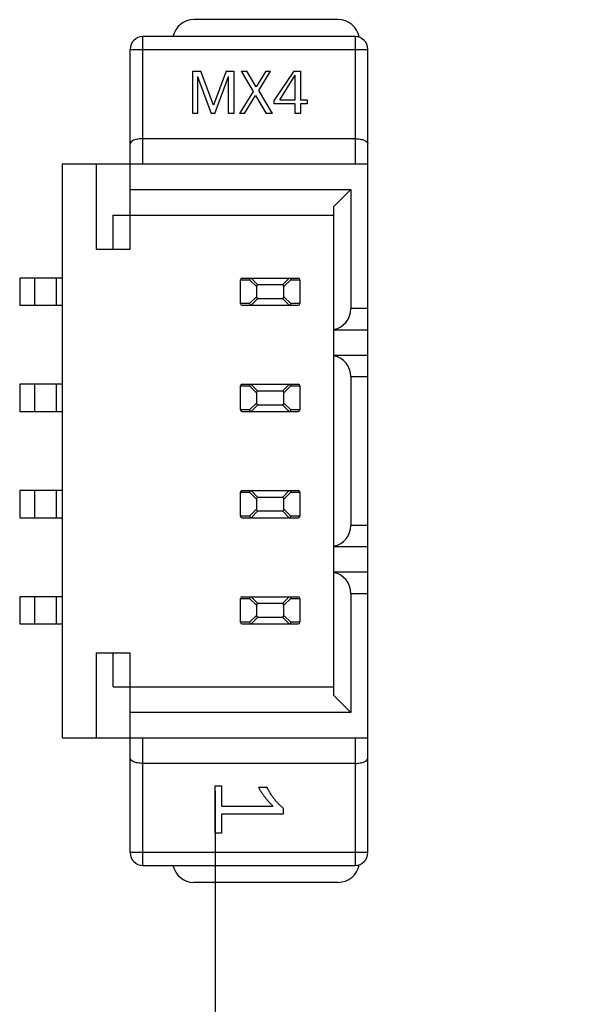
# Model space of a CAD drawing. Header units: millimetres. Extents: x 563 to 681, y 173 to 284.
# Tile 151 of 167: x 657.96 to 664.48, y 248.34 to 259.92. Entities that reach past the tile are written whole.
import ezdxf

# ---------------------------------------------------------------- set-up
doc = ezdxf.new("R2010")
doc.units = ezdxf.units.MM
doc.header["$LTSCALE"] = 30.734
doc.header["$PDMODE"] = 3
doc.header["$PDSIZE"] = 0.3125
doc.layers.get('0').update_dxf_attribs({"linetype": 'CONTINUOUS'})
doc.layers.get('Defpoints').update_dxf_attribs({"linetype": 'CONTINUOUS'})
doc.layers.add('dim', color=6, linetype='CONTINUOUS', lineweight=9)
doc.styles.add('Verdana', font='verdana.ttf', dxfattribs={"height": 2.5})
doc.dimstyles.new('aaaaaaaa 3.0', dxfattribs={"dimtxt": 2.5, "dimasz": 1.5, "dimexe": 1.25, "dimexo": 0.625, "dimtad": 1, "dimdec": 1, "dimzin": 9, "dimdsep": 46, "dimtxsty": 'Verdana', "dimcen": 0, "dimazin": 0, "dimtfac": 1, "dimtofl": 0, "dimtmove": 0, "dimatfit": 3, "dimfxl": 1, "dimlwd": 25, "dimlwe": 25, "dimarcsym": 0})

# ---------------------------------------------------------------- blocks, each defined once
blk = doc.blocks.new('*D27')
at = {"layer": 'Defpoints', "color": 0}
for p in [(660.256, 251.473), (681.455, 245.334), (681.455, 238.003)]:
    blk.add_point(p, dxfattribs=at)
at = {"layer": 'dim', "color": 0, "lineweight": 25}
for p, q in [((660.256, 250.848), (660.256, 236.753)), ((681.455, 244.709), (681.455, 236.753)), ((661.756, 238.003), (679.955, 238.003))]:
    blk.add_line(p, q, dxfattribs=at)
at = {"layer": 'dim', "color": 0}
for points in [[(661.756, 238.253), (661.756, 237.753), (660.256, 238.003)], [(679.955, 237.753), (679.955, 238.253), (681.455, 238.003)]]:
    blk.add_solid(points, dxfattribs=at)
at = {"layer": 'dim', "color": 0, "insert": (670.856, 239.904), "char_height": 2.5, "attachment_point": 5, "style": 'Verdana'}
blk.add_mtext('21.2', dxfattribs=at)

msp = doc.modelspace()

# ---------------------------------------------------------------- linework, layer by layer
at = {"linetype": 'Continuous'}
for p, q in [((661.706, 259.923), (660.006, 259.923)), ((661.906, 259.723), (659.406, 259.723)), ((659.406, 258.223), (659.406, 259.723)), ((661.906, 259.723), (661.906, 258.223)), ((659.256, 259.573), (662.056, 259.573)), ((659.256, 257.223), (659.256, 259.573)), ((662.056, 250.123), (662.056, 259.573)), ((659.995, 259.317), (660.088, 259.317)), ((659.995, 258.817), (659.995, 259.317)), ((660.239, 258.916), (660.088, 259.317)), ((660.387, 259.317), (660.239, 258.916)), ((660.387, 259.317), (660.478, 259.317)), ((660.478, 259.317), (660.478, 258.817)), ((660.562, 259.317), (660.631, 259.317)), ((660.562, 259.317), (660.704, 259.076)), ((660.742, 259.132), (660.631, 259.317)), ((660.853, 259.317), (660.742, 259.132)), ((660.771, 259.088), (660.911, 259.317)), ((660.853, 259.317), (660.911, 259.317)), ((661.183, 259.317), (660.954, 258.975)), ((661.019, 258.981), (661.2, 259.268)), ((661.183, 259.317), (661.261, 259.317)), ((661.2, 258.981), (661.2, 259.268)), ((661.261, 259.317), (661.261, 258.981)), ((660.05, 259.253), (660.048, 259.253)), ((660.048, 259.253), (660.048, 258.817)), ((660.05, 259.253), (660.212, 258.817)), ((660.254, 258.817), (660.413, 259.253)), ((660.416, 259.253), (660.413, 259.253)), ((660.416, 258.817), (660.416, 259.253)), ((660.704, 259.076), (660.544, 258.817)), ((660.931, 258.817), (660.771, 259.088)), ((660.602, 258.817), (660.733, 259.03)), ((660.733, 259.03), (660.86, 258.817)), ((660.954, 258.934), (660.954, 258.975)), ((661.2, 258.934), (660.954, 258.934)), ((661.019, 258.981), (661.2, 258.981)), ((661.2, 258.817), (661.2, 258.934)), ((661.261, 258.981), (661.343, 258.981)), ((661.343, 258.934), (661.261, 258.934)), ((661.261, 258.934), (661.261, 258.817)), ((661.343, 258.981), (661.343, 258.934)), ((660.048, 258.817), (659.995, 258.817)), ((660.254, 258.817), (660.212, 258.817)), ((660.478, 258.817), (660.416, 258.817)), ((660.602, 258.817), (660.544, 258.817)), ((660.931, 258.817), (660.86, 258.817)), ((661.261, 258.817), (661.2, 258.817)), ((659.406, 258.523), (661.906, 258.523)), ((662.056, 258.223), (658.456, 258.223)), ((658.456, 258.223), (658.456, 251.473)), ((658.856, 258.223), (658.856, 257.223)), ((659.256, 257.923), (661.856, 257.923)), ((661.656, 257.723), (661.856, 257.923)), ((661.856, 257.923), (661.856, 256.523)), ((661.656, 251.973), (661.656, 257.723)), ((659.056, 257.623), (661.656, 257.623)), ((659.056, 257.223), (659.056, 257.623)), ((658.856, 257.223), (659.256, 257.223)), ((658.456, 256.883), (657.956, 256.883)), ((657.956, 256.883), (657.956, 256.563)), ((658.136, 256.563), (658.136, 256.883)), ((658.388, 256.563), (658.388, 256.883)), ((660.556, 256.863), (660.663, 256.863)), ((660.556, 256.583), (660.556, 256.863)), ((660.576, 256.883), (661.236, 256.883)), ((660.663, 256.863), (660.743, 256.783)), ((660.762, 256.802), (660.682, 256.882)), ((661.129, 256.882), (661.049, 256.802)), ((661.068, 256.783), (661.148, 256.863)), ((661.148, 256.863), (661.256, 256.863)), ((661.256, 256.863), (661.256, 256.583)), ((660.743, 256.783), (660.743, 256.662)), ((661.049, 256.802), (660.762, 256.802)), ((661.068, 256.662), (661.068, 256.783)), ((660.743, 256.662), (660.663, 256.583)), ((660.682, 256.563), (660.762, 256.643)), ((660.762, 256.643), (661.049, 256.643)), ((661.049, 256.643), (661.129, 256.563)), ((661.148, 256.583), (661.068, 256.662)), ((657.956, 256.563), (658.456, 256.563)), ((660.663, 256.583), (660.556, 256.583)), ((660.576, 256.563), (661.236, 256.563)), ((661.256, 256.583), (661.148, 256.583)), ((662.056, 256.523), (661.856, 256.523)), ((661.656, 256.273), (662.056, 256.273)), ((662.056, 255.973), (661.656, 255.973)), ((661.856, 255.723), (662.056, 255.723)), ((661.856, 255.723), (661.856, 253.973)), ((658.456, 255.633), (657.956, 255.633)), ((657.956, 255.633), (657.956, 255.313)), ((658.136, 255.313), (658.136, 255.633)), ((658.388, 255.313), (658.388, 255.633)), ((660.556, 255.613), (660.663, 255.613)), ((660.556, 255.333), (660.556, 255.613)), ((660.576, 255.633), (661.236, 255.633)), ((660.663, 255.613), (660.743, 255.533)), ((660.762, 255.552), (660.682, 255.632)), ((661.129, 255.632), (661.049, 255.552)), ((661.068, 255.533), (661.148, 255.613)), ((661.148, 255.613), (661.256, 255.613)), ((661.256, 255.613), (661.256, 255.333)), ((660.743, 255.533), (660.743, 255.412)), ((661.049, 255.552), (660.762, 255.552)), ((661.068, 255.412), (661.068, 255.533)), ((660.663, 255.333), (660.556, 255.333)), ((660.743, 255.412), (660.663, 255.333)), ((660.682, 255.313), (660.762, 255.393)), ((660.762, 255.393), (661.049, 255.393)), ((661.049, 255.393), (661.129, 255.313)), ((661.148, 255.333), (661.068, 255.412)), ((661.256, 255.333), (661.148, 255.333)), ((657.956, 255.313), (658.456, 255.313)), ((660.576, 255.313), (661.236, 255.313)), ((658.456, 254.383), (657.956, 254.383)), ((657.956, 254.383), (657.956, 254.063)), ((658.136, 254.063), (658.136, 254.383)), ((658.388, 254.063), (658.388, 254.383)), ((660.556, 254.363), (660.663, 254.363)), ((660.556, 254.083), (660.556, 254.363)), ((660.576, 254.383), (661.236, 254.383)), ((660.663, 254.363), (660.743, 254.283)), ((660.762, 254.302), (660.682, 254.382)), ((660.743, 254.283), (660.743, 254.162)), ((661.049, 254.302), (660.762, 254.302)), ((661.129, 254.382), (661.049, 254.302)), ((661.068, 254.283), (661.148, 254.363)), ((661.068, 254.162), (661.068, 254.283)), ((661.148, 254.363), (661.256, 254.363)), ((661.256, 254.363), (661.256, 254.083)), ((657.956, 254.063), (658.456, 254.063)), ((660.663, 254.083), (660.556, 254.083)), ((660.576, 254.063), (661.236, 254.063)), ((660.743, 254.162), (660.663, 254.083)), ((660.682, 254.063), (660.762, 254.143)), ((660.762, 254.143), (661.049, 254.143)), ((661.049, 254.143), (661.129, 254.063)), ((661.148, 254.083), (661.068, 254.162)), ((661.256, 254.083), (661.148, 254.083)), ((662.056, 253.973), (661.856, 253.973)), ((661.656, 253.723), (662.056, 253.723)), ((662.056, 253.423), (661.656, 253.423)), ((658.456, 253.133), (657.956, 253.133)), ((657.956, 253.133), (657.956, 252.813)), ((658.136, 252.813), (658.136, 253.133)), ((658.388, 252.813), (658.388, 253.133)), ((660.576, 253.133), (661.236, 253.133)), ((660.762, 253.052), (660.682, 253.132)), ((661.129, 253.132), (661.049, 253.052)), ((661.856, 253.173), (662.056, 253.173)), ((661.856, 253.173), (661.856, 251.773)), ((660.556, 253.113), (660.663, 253.113)), ((660.556, 252.833), (660.556, 253.113)), ((660.663, 253.113), (660.743, 253.033)), ((660.743, 253.033), (660.743, 252.912)), ((661.049, 253.052), (660.762, 253.052)), ((661.068, 253.033), (661.148, 253.113)), ((661.068, 252.912), (661.068, 253.033)), ((661.148, 253.113), (661.256, 253.113)), ((661.256, 253.113), (661.256, 252.833)), ((660.743, 252.912), (660.663, 252.833)), ((660.682, 252.813), (660.762, 252.893)), ((660.762, 252.893), (661.049, 252.893)), ((661.049, 252.893), (661.129, 252.813)), ((661.148, 252.833), (661.068, 252.912)), ((657.956, 252.813), (658.456, 252.813)), ((660.663, 252.833), (660.556, 252.833)), ((660.576, 252.813), (661.236, 252.813)), ((661.256, 252.833), (661.148, 252.833)), ((658.856, 252.473), (659.256, 252.473)), ((658.856, 252.473), (658.856, 251.473)), ((659.056, 252.073), (659.056, 252.473)), ((659.256, 250.123), (659.256, 252.473)), ((659.056, 252.073), (661.656, 252.073)), ((661.856, 251.773), (661.656, 251.973)), ((661.856, 251.773), (659.256, 251.773)), ((658.456, 251.473), (662.056, 251.473)), ((659.406, 249.973), (659.406, 251.473)), ((661.906, 251.473), (661.906, 249.973)), ((661.906, 251.173), (659.406, 251.173)), ((660.259, 250.91), (660.333, 250.91)), ((660.259, 250.35), (660.259, 250.91)), ((660.333, 250.91), (660.333, 250.67)), ((660.767, 250.891), (660.868, 250.891)), ((660.333, 250.67), (660.938, 250.67)), ((661.059, 250.647), (661.059, 250.574)), ((661.059, 250.574), (660.333, 250.574)), ((660.333, 250.574), (660.333, 250.35)), ((660.333, 250.35), (660.259, 250.35)), ((662.056, 250.123), (659.256, 250.123)), ((659.406, 249.973), (661.906, 249.973)), ((661.706, 249.773), (660.006, 249.773))]:
    msp.add_line(p, q, dxfattribs=at)
for centre, radius, start, end in [((660.006, 259.673), 0.25, 90, 168.3667), ((661.706, 259.673), 0.25, 10.0208, 90), ((659.406, 259.573), 0.15, 90, 180), ((661.906, 259.573), 0.15, 0, 90), ((660.576, 256.863), 0.02, 90, 180), ((661.236, 256.863), 0.02, 0, 90), ((660.576, 256.583), 0.02, 180, 270), ((661.236, 256.583), 0.02, 270, 0), ((660.576, 255.613), 0.02, 90, 180), ((661.236, 255.613), 0.02, 0, 90), ((660.576, 255.333), 0.02, 180, 270), ((661.236, 255.333), 0.02, 270, 0), ((660.576, 254.363), 0.02, 90, 180), ((661.236, 254.363), 0.02, 0, 90), ((660.576, 254.083), 0.02, 180, 270), ((661.236, 254.083), 0.02, 270, 0), ((660.576, 253.113), 0.02, 90, 180), ((661.236, 253.113), 0.02, 0, 90), ((660.576, 252.833), 0.02, 180, 270), ((661.236, 252.833), 0.02, 270, 0), ((659.406, 250.123), 0.15, 180, 270), ((661.906, 250.123), 0.15, 270, 0), ((660.006, 250.023), 0.25, 191.6334, 270), ((661.706, 250.023), 0.25, 270, 349.9793)]:
    msp.add_arc(centre, radius, start, end, dxfattribs=at)
for centre, major_axis, ratio, start_param, end_param in [((660.703, 256.863), (0.028, -0.0168), 0.38768, 2.566909, 2.633947), ((661.108, 256.863), (0.028, 0.0168), 0.38768, 0.507646, 0.574684), ((660.764, 256.781), (0.0151, -0.0151), 0.935113, 2.389713, 3.893472), ((661.047, 256.781), (0.0151, 0.0151), 0.935113, -0.751879, 0.751879), ((660.764, 256.664), (0.0151, 0.0151), 0.935113, -3.893472, -2.389713), ((661.047, 256.664), (0.0151, -0.0151), 0.935113, -0.751879, 0.751879), ((660.703, 256.583), (0.028, 0.0168), 0.38768, -2.633947, -2.566909), ((661.108, 256.583), (0.028, -0.0168), 0.38768, -0.574684, -0.507646), ((661.606, 256.523), (0.25, 0), 1, -1.369438, 0), ((661.606, 255.723), (0.25, 0), 1, 0, 1.369438), ((660.703, 255.613), (0.028, -0.0168), 0.38768, 2.566909, 2.633947), ((661.108, 255.613), (0.028, 0.0168), 0.38768, 0.507646, 0.574684), ((660.764, 255.531), (0.0151, -0.0151), 0.935113, 2.389713, 3.893472), ((661.047, 255.531), (0.0151, 0.0151), 0.935113, -0.751879, 0.751879), ((660.764, 255.414), (0.0151, 0.0151), 0.935113, -3.893472, -2.389713), ((661.047, 255.414), (0.0151, -0.0151), 0.935113, -0.751879, 0.751879), ((660.703, 255.333), (0.028, 0.0168), 0.38768, -2.633947, -2.566909), ((661.108, 255.333), (0.028, -0.0168), 0.38768, -0.574684, -0.507646), ((660.703, 254.363), (0.028, -0.0168), 0.38768, 2.566909, 2.633947), ((660.764, 254.281), (0.0151, -0.0151), 0.935113, 2.389713, 3.893472), ((661.047, 254.281), (0.0151, 0.0151), 0.935113, -0.751879, 0.751879), ((661.108, 254.363), (0.028, 0.0168), 0.38768, 0.507646, 0.574684), ((660.703, 254.083), (0.028, 0.0168), 0.38768, -2.633947, -2.566909), ((660.764, 254.164), (0.0151, 0.0151), 0.935113, -3.893472, -2.389713), ((661.047, 254.164), (0.0151, -0.0151), 0.935113, -0.751879, 0.751879), ((661.108, 254.083), (0.028, -0.0168), 0.38768, -0.574684, -0.507646), ((661.606, 253.973), (0.25, 0), 1, -1.369438, 0), ((661.606, 253.173), (0.25, 0), 1, 0, 1.369438), ((660.703, 253.113), (0.028, -0.0168), 0.38768, 2.566909, 2.633947), ((661.108, 253.113), (0.028, 0.0168), 0.38768, 0.507646, 0.574684), ((660.764, 253.031), (0.0151, -0.0151), 0.935113, 2.389713, 3.893472), ((661.047, 253.031), (0.0151, 0.0151), 0.935113, -0.751879, 0.751879), ((660.764, 252.914), (0.0151, 0.0151), 0.935113, -3.893472, -2.389713), ((661.047, 252.914), (0.0151, -0.0151), 0.935113, -0.751879, 0.751879), ((660.703, 252.833), (0.028, 0.0168), 0.38768, -2.633947, -2.566909), ((661.108, 252.833), (0.028, -0.0168), 0.38768, -0.574684, -0.507646)]:
    msp.add_ellipse(centre, major_axis=major_axis, ratio=ratio, start_param=start_param, end_param=end_param, dxfattribs=at)
for points, knots in [([(659.406, 258.523), (659.395, 258.523), (659.376, 258.522), (659.347, 258.518), (659.321, 258.512), (659.287, 258.501), (659.256, 258.48), (659.256, 258.46)], [0, 0, 0, 0, 0.178624, 0.350136, 0.508032, 0.647937, 1, 1, 1, 1]), ([(661.906, 258.523), (661.916, 258.523), (661.936, 258.522), (661.964, 258.518), (661.991, 258.512), (662.024, 258.501), (662.056, 258.48), (662.056, 258.46)], [0, 0, 0, 0, 0.178633, 0.350154, 0.508044, 0.647948, 1, 1, 1, 1]), ([(660.663, 256.863), (660.664, 256.866), (660.666, 256.874), (660.672, 256.879), (660.675, 256.881)], [0, 0, 0, 0, 0.501454, 1, 1, 1, 1]), ([(661.136, 256.881), (661.139, 256.879), (661.145, 256.874), (661.148, 256.866), (661.148, 256.863)], [0, 0, 0, 0, 0.498585, 1, 1, 1, 1]), ([(660.663, 256.583), (660.664, 256.579), (660.666, 256.571), (660.672, 256.566), (660.675, 256.564)], [0, 0, 0, 0, 0.501482, 1, 1, 1, 1]), ([(661.136, 256.564), (661.139, 256.566), (661.145, 256.571), (661.148, 256.579), (661.148, 256.583)], [0, 0, 0, 0, 0.498558, 1, 1, 1, 1]), ([(660.663, 255.613), (660.664, 255.616), (660.666, 255.624), (660.672, 255.629), (660.675, 255.631)], [0, 0, 0, 0, 0.501454, 1, 1, 1, 1]), ([(661.136, 255.631), (661.139, 255.629), (661.145, 255.624), (661.148, 255.616), (661.148, 255.613)], [0, 0, 0, 0, 0.498585, 1, 1, 1, 1]), ([(660.663, 255.333), (660.664, 255.329), (660.666, 255.321), (660.672, 255.316), (660.675, 255.314)], [0, 0, 0, 0, 0.501482, 1, 1, 1, 1]), ([(661.136, 255.314), (661.139, 255.316), (661.145, 255.321), (661.148, 255.329), (661.148, 255.333)], [0, 0, 0, 0, 0.498558, 1, 1, 1, 1]), ([(660.663, 254.363), (660.664, 254.366), (660.666, 254.374), (660.672, 254.379), (660.675, 254.381)], [0, 0, 0, 0, 0.501454, 1, 1, 1, 1]), ([(661.136, 254.381), (661.139, 254.379), (661.145, 254.374), (661.148, 254.366), (661.148, 254.363)], [0, 0, 0, 0, 0.498585, 1, 1, 1, 1]), ([(660.663, 254.083), (660.664, 254.079), (660.666, 254.071), (660.672, 254.066), (660.675, 254.064)], [0, 0, 0, 0, 0.501482, 1, 1, 1, 1]), ([(661.136, 254.064), (661.139, 254.066), (661.145, 254.071), (661.148, 254.079), (661.148, 254.083)], [0, 0, 0, 0, 0.498558, 1, 1, 1, 1]), ([(660.663, 253.113), (660.664, 253.116), (660.666, 253.124), (660.672, 253.129), (660.675, 253.131)], [0, 0, 0, 0, 0.501454, 1, 1, 1, 1]), ([(661.136, 253.131), (661.139, 253.129), (661.145, 253.124), (661.148, 253.116), (661.148, 253.113)], [0, 0, 0, 0, 0.498585, 1, 1, 1, 1]), ([(660.663, 252.833), (660.664, 252.829), (660.666, 252.821), (660.672, 252.816), (660.675, 252.814)], [0, 0, 0, 0, 0.501482, 1, 1, 1, 1]), ([(661.136, 252.814), (661.139, 252.816), (661.145, 252.821), (661.148, 252.829), (661.148, 252.833)], [0, 0, 0, 0, 0.498558, 1, 1, 1, 1]), ([(659.406, 251.173), (659.395, 251.173), (659.376, 251.173), (659.347, 251.177), (659.321, 251.183), (659.287, 251.194), (659.256, 251.215), (659.256, 251.235)], [0, 0, 0, 0, 0.178633, 0.350154, 0.508044, 0.647948, 1, 1, 1, 1]), ([(661.906, 251.173), (661.916, 251.173), (661.936, 251.173), (661.964, 251.177), (661.991, 251.183), (662.024, 251.194), (662.056, 251.215), (662.056, 251.235)], [0, 0, 0, 0, 0.178624, 0.350136, 0.508032, 0.647937, 1, 1, 1, 1]), ([(660.767, 250.891), (660.773, 250.882), (660.783, 250.862), (660.801, 250.834), (660.82, 250.805), (660.841, 250.777), (660.863, 250.75), (660.887, 250.723), (660.912, 250.696), (660.929, 250.679), (660.938, 250.67)], [0, 0, 0, 0, 0.118225, 0.238448, 0.360269, 0.483736, 0.609089, 0.737008, 0.866827, 1, 1, 1, 1]), ([(661.059, 250.647), (661.05, 250.654), (661.031, 250.669), (661.005, 250.694), (660.98, 250.722), (660.955, 250.751), (660.932, 250.783), (660.91, 250.817), (660.888, 250.853), (660.874, 250.879), (660.868, 250.891)], [0, 0, 0, 0, 0.113219, 0.228702, 0.347671, 0.469721, 0.595709, 0.726033, 0.860403, 1, 1, 1, 1])]:
    msp.add_open_spline(points, degree=3, knots=knots, dxfattribs=at)
for points in [[(660.675, 256.881), (660.677, 256.882), (660.68, 256.882), (660.682, 256.882)], [(661.129, 256.882), (661.131, 256.882), (661.134, 256.882), (661.136, 256.881)], [(660.675, 256.564), (660.677, 256.563), (660.68, 256.563), (660.682, 256.563)], [(661.129, 256.563), (661.131, 256.563), (661.134, 256.563), (661.136, 256.564)], [(660.675, 255.631), (660.677, 255.632), (660.68, 255.632), (660.682, 255.632)], [(661.129, 255.632), (661.131, 255.632), (661.134, 255.632), (661.136, 255.631)], [(660.675, 255.314), (660.677, 255.313), (660.68, 255.313), (660.682, 255.313)], [(661.129, 255.313), (661.131, 255.313), (661.134, 255.313), (661.136, 255.314)], [(660.675, 254.381), (660.677, 254.382), (660.68, 254.382), (660.682, 254.382)], [(661.129, 254.382), (661.131, 254.382), (661.134, 254.382), (661.136, 254.381)], [(660.675, 254.064), (660.677, 254.063), (660.68, 254.063), (660.682, 254.063)], [(661.129, 254.063), (661.131, 254.063), (661.134, 254.063), (661.136, 254.064)], [(660.675, 253.131), (660.677, 253.132), (660.68, 253.132), (660.682, 253.132)], [(661.129, 253.132), (661.131, 253.132), (661.134, 253.132), (661.136, 253.131)], [(660.675, 252.814), (660.677, 252.813), (660.68, 252.813), (660.682, 252.813)], [(661.129, 252.813), (661.131, 252.813), (661.134, 252.813), (661.136, 252.814)]]:
    msp.add_open_spline(points, degree=3, dxfattribs=at)

# ---------------------------------------------------------------- dimensions: what is measured, and where the dimension line sits
at = {"layer": 'dim'}
dim = msp.add_linear_dim(base=(681.455, 238.003), p1=(660.256, 251.473), p2=(681.455, 245.334), dimstyle='aaaaaaaa 3.0', dxfattribs=at)
dim.commit()
dim.dimension.update_dxf_attribs({"geometry": '*D27', "text_midpoint": (670.856, 238.003), "dimtype": 160})

doc.saveas('drawing.dxf')
